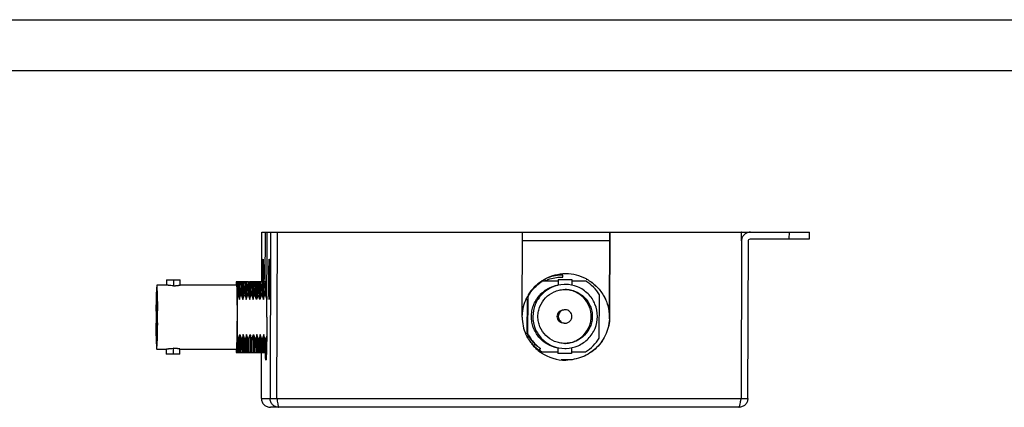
# Model space of a CAD drawing. Header units: inches. Extents: x 0 to 17, y 0 to 11.
# Tile 5 of 8: x 5.3 to 11, y 8.7 to 11. Entities that reach past the tile are written whole.
import ezdxf

# ---------------------------------------------------------------- set-up
doc = ezdxf.new("R2010")
doc.units = ezdxf.units.IN
doc.header["$LTSCALE"] = 0.935
doc.header["$MEASUREMENT"] = 0
doc.layers.get('0').update_dxf_attribs({"linetype": 'CONTINUOUS'})

msp = doc.modelspace()

# ---------------------------------------------------------------- linework, layer by layer
at = {"color": 7, "linetype": 'Continuous'}
for p, q in [((0, 11), (17, 11)), ((16.7, 10.7), (0.3, 10.7)), ((6.7969, 8.7845), (6.8001, 9.7576)), ((8.6929, 9.7576), (8.742, 9.7576)), ((8.742, 9.7576), (8.7404, 9.2612)), ((9.5126, 9.7064), (9.5096, 8.7845)), ((6.6341, 9.4631), (6.631, 9.4678)), ((6.6311, 9.4678), (6.6373, 9.4678)), ((6.6373, 9.4678), (6.6342, 9.4631)), ((8.7393, 9.2612), (8.7392, 9.2515)), ((8.2642, 9.1624), (8.2642, 9.1569)), ((8.4585, 9.0119), (8.4843, 9.0119)), ((8.4981, 9.0106), (8.4701, 9.0106)), ((8.4843, 9.0119), (8.5095, 9.012))]:
    msp.add_line(p, q, dxfattribs=at)
at = {"color": 6, "linetype": 'Continuous'}
for p, q in [((6.7085, 9.4678), (6.7094, 9.7576)), ((6.7094, 9.7576), (8.6929, 9.7576)), ((6.7285, 9.4678), (6.7294, 9.7576)), ((6.7386, 9.2612), (6.7402, 9.7576)), ((6.7602, 9.7576), (6.7571, 8.7845)), ((8.2306, 9.2612), (8.2322, 9.7576)), ((8.7412, 9.2612), (8.7428, 9.7576)), ((8.7428, 9.7576), (9.5127, 9.7576)), ((9.5126, 9.7064), (9.5127, 9.7576)), ((9.5139, 9.7576), (9.9091, 9.7576)), ((9.7918, 9.7182), (9.792, 9.7576)), ((9.909, 9.7182), (9.9091, 9.7576)), ((8.7418, 9.7064), (8.232, 9.7064)), ((9.5495, 8.7845), (9.5525, 9.7064)), ((9.5645, 9.7182), (9.909, 9.7182)), ((6.716, 9.6), (6.716, 9.6)), ((6.7526, 9.6), (6.7527, 9.6)), ((8.468, 9.4945), (8.468, 9.5063)), ((6.1514, 9.4483), (6.0955, 9.4483)), ((6.1515, 9.4779), (6.1514, 9.4483)), ((6.1515, 9.4779), (6.2313, 9.4779)), ((6.1922, 9.4779), (6.1921, 9.4441)), ((6.2312, 9.4483), (6.2313, 9.4779)), ((6.2312, 9.4483), (6.2312, 9.4483)), ((6.5623, 9.4483), (6.2312, 9.4483)), ((6.6311, 9.4678), (6.5597, 9.4678)), ((6.6326, 9.4678), (6.6325, 9.4658)), ((6.7393, 9.4678), (6.6373, 9.4678)), ((6.7181, 9.4818), (6.713, 9.4818)), ((6.7548, 9.4818), (6.7497, 9.4818)), ((8.3443, 9.4712), (8.3448, 9.4716)), ((8.3452, 9.4699), (8.3457, 9.4702)), ((8.4409, 9.4708), (8.3462, 9.4708)), ((8.3608, 9.4812), (8.3619, 9.4818)), ((8.3613, 9.4802), (8.3639, 9.4818)), ((8.3619, 9.4818), (8.3629, 9.4823)), ((8.3629, 9.4823), (8.3635, 9.4826)), ((8.4409, 9.4812), (8.4408, 9.4474)), ((8.4409, 9.4812), (8.5204, 9.4812)), ((8.4822, 9.4517), (8.4752, 9.4515)), ((8.5204, 9.4812), (8.5202, 9.4475)), ((8.6016, 9.471), (8.5203, 9.4709)), ((8.5204, 9.4812), (8.5204, 9.4812)), ((8.6051, 9.4827), (8.6076, 9.4812)), ((8.6056, 9.4837), (8.6066, 9.4831)), ((8.6066, 9.4831), (8.6077, 9.4826)), ((8.6077, 9.4826), (8.6082, 9.4823)), ((6.5657, 9.1349), (6.5665, 9.3875)), ((6.5665, 9.3875), (6.5708, 9.3875)), ((6.5708, 9.3875), (6.578, 9.363)), ((6.578, 9.363), (6.5847, 9.3875)), ((6.5847, 9.3875), (6.5907, 9.3875)), ((6.5907, 9.3875), (6.5979, 9.3629)), ((6.5979, 9.3629), (6.6046, 9.3875)), ((6.6046, 9.3875), (6.6107, 9.3875)), ((6.6107, 9.3875), (6.6178, 9.3629)), ((6.6178, 9.3629), (6.6246, 9.3875)), ((6.6246, 9.3875), (6.6306, 9.3875)), ((6.6306, 9.3875), (6.6378, 9.3629)), ((6.6378, 9.3629), (6.6445, 9.3875)), ((6.6445, 9.3875), (6.6506, 9.3875)), ((6.6506, 9.3875), (6.6577, 9.363)), ((6.6577, 9.363), (6.6645, 9.3875)), ((6.6645, 9.3875), (6.6705, 9.3875)), ((6.6844, 9.3875), (6.6905, 9.3875)), ((6.7043, 9.3875), (6.7105, 9.3875)), ((6.7243, 9.3875), (6.7304, 9.3875)), ((6.7304, 9.3875), (6.7375, 9.363)), ((8.2602, 9.3802), (8.2608, 9.3814)), ((8.2608, 9.3814), (8.2611, 9.382)), ((8.2612, 9.3797), (8.2623, 9.3814)), ((8.2642, 9.1569), (8.2651, 9.3827)), ((8.2649, 9.3903), (8.2649, 9.3821)), ((8.4764, 9.422), (8.4821, 9.4222)), ((8.6812, 9.1382), (8.6822, 9.3907)), ((6.7375, 9.363), (6.7389, 9.3685)), ((6.7519, 9.3636), (6.7519, 9.3636)), ((8.2547, 9.3696), (8.2552, 9.3707)), ((8.2548, 9.3695), (8.2558, 9.371)), ((8.2552, 9.3707), (8.2555, 9.3712)), ((8.2589, 9.3655), (8.2581, 9.1622)), ((6.0912, 9.3028), (6.0911, 9.3007)), ((6.0917, 9.2957), (6.0918, 9.3008)), ((6.0983, 9.3006), (6.0951, 9.3006)), ((6.0983, 9.3007), (6.0983, 9.2967)), ((6.099, 9.3006), (6.099, 9.3027)), ((8.4816, 9.304), (8.4801, 9.3039)), ((6.0909, 9.2217), (6.0909, 9.2197)), ((6.0915, 9.2217), (6.0915, 9.2257)), ((6.0948, 9.2218), (6.0981, 9.2218)), ((6.0981, 9.2267), (6.0981, 9.2216)), ((6.0987, 9.2195), (6.0987, 9.2217)), ((8.4765, 9.225), (8.475, 9.2249)), ((8.475, 9.2249), (8.4765, 9.225)), ((8.4813, 9.2252), (8.4828, 9.2252)), ((8.7401, 9.2589), (8.7401, 9.2612)), ((6.6201, 9.1594), (6.6134, 9.1349)), ((6.6272, 9.1349), (6.6201, 9.1594)), ((6.6871, 9.1349), (6.6799, 9.1594)), ((6.6999, 9.1594), (6.6931, 9.1349)), ((6.707, 9.1349), (6.6999, 9.1594)), ((6.7198, 9.1594), (6.7131, 9.1349)), ((6.727, 9.1349), (6.7198, 9.1594)), ((6.7377, 9.1516), (6.7331, 9.1349)), ((8.2642, 9.1624), (8.2641, 9.1461)), ((6.5735, 9.1349), (6.5657, 9.1349)), ((6.5935, 9.1349), (6.5873, 9.1349)), ((6.6134, 9.1349), (6.6073, 9.1349)), ((6.6268, 9.0546), (6.6272, 9.1349)), ((6.6333, 9.1349), (6.6272, 9.1349)), ((6.6533, 9.1349), (6.6472, 9.1349)), ((6.6732, 9.1349), (6.6671, 9.1349)), ((6.6931, 9.1349), (6.6871, 9.1349)), ((6.7066, 9.0545), (6.7071, 9.1349)), ((6.7131, 9.1349), (6.707, 9.1349)), ((6.7331, 9.1349), (6.727, 9.1349)), ((8.2612, 9.1409), (8.2609, 9.1414)), ((8.2621, 9.1413), (8.2617, 9.1419)), ((8.2641, 9.1461), (8.264, 9.1379)), ((8.4866, 9.1071), (8.4809, 9.107)), ((6.0943, 9.074), (6.1502, 9.074)), ((6.1502, 9.074), (6.1501, 9.0445)), ((6.2299, 9.0445), (6.1501, 9.0445)), ((6.1909, 9.0782), (6.1908, 9.0445)), ((6.2299, 9.0445), (6.23, 9.074)), ((6.23, 9.074), (6.23, 9.0741)), ((6.23, 9.074), (6.5611, 9.074)), ((6.5582, 9.0741), (6.558, 9.0652)), ((6.5583, 9.0545), (6.7356, 9.0545)), ((6.7063, 8.7845), (6.7072, 9.0545)), ((8.3359, 9.0778), (8.3288, 9.0682)), ((8.3407, 9.0534), (8.3398, 9.054)), ((8.3426, 9.0538), (8.3405, 9.0551)), ((8.3418, 9.0527), (8.3407, 9.0534)), ((8.3449, 9.0575), (8.4392, 9.0576)), ((8.4393, 9.0816), (8.4392, 9.0478)), ((8.5187, 9.0479), (8.4392, 9.0478)), ((8.4807, 9.0775), (8.4878, 9.0776)), ((8.5188, 9.0816), (8.5187, 9.0479)), ((8.5187, 9.0577), (8.5999, 9.0577)), ((8.5187, 9.0479), (8.5187, 9.0479)), ((6.7063, 8.7845), (9.5495, 8.7845)), ((6.7969, 8.7845), (6.798, 8.7771)), ((6.798, 8.7771), (6.7992, 8.7687)), ((9.5075, 8.7708), (9.5096, 8.7845)), ((9.4964, 8.7332), (6.7591, 8.7332))]:
    msp.add_line(p, q, dxfattribs=at)
for centre, radius, start, end in [((9.5139, 9.7048), 0.0528, 90.00033, 91.21157), ((9.5635, 9.7062), 0.0509, 166.34036, 179.76809), ((9.5632, 9.7063), 0.0506, 161.7984, 166.34723), ((8.4856, 9.2554), 0.258, 90.1774, 118.24899), ((8.4688, 9.2571), 0.2492, 92.16405, 113.37524), ((8.4684, 9.2627), 0.2436, 91.24541, 92.13167), ((8.4684, 9.264), 0.2423, 90.09342, 91.24567), ((8.4856, 9.2565), 0.2568, 90.00001, 90.18633), ((8.4857, 9.2563), 0.2571, 62.1992, 90.01907), ((8.9312, 9.3811), 2.3731, 177.90665, 178.3635), ((12.1787, 9.4644), 5.4657, 179.81702, 179.96505), ((1.2536, 9.4993), 5.4645, 359.66947, 359.81729), ((8.4852, 9.2558), 0.2574, 122.43349, 123.04564), ((8.4731, 9.2713), 0.2351, 121.98446, 122.44966), ((8.4856, 9.2551), 0.2582, 118.90202, 122.432), ((8.4585, 9.2684), 0.2253, 114.81056, 116.04352), ((8.4591, 9.2672), 0.2266, 114.64367, 114.81154), ((8.4592, 9.2669), 0.2269, 114.47393, 114.64367), ((8.4593, 9.2667), 0.2272, 114.30367, 114.47393), ((8.4594, 9.2664), 0.2275, 114.13715, 114.30367), ((8.4596, 9.2661), 0.2278, 113.96972, 114.13715), ((8.4597, 9.2659), 0.2281, 113.79951, 113.96972), ((8.4598, 9.2656), 0.2284, 113.63466, 113.79951), ((8.4599, 9.2653), 0.2287, 113.38167, 113.63464), ((8.4757, 9.2639), 0.2424, 31.54531, 58.69117), ((6.0924, 9.2057), 0.6061, 15.03472, 17.44749), ((7.2291, 9.225), 0.5684, 163.38928, 165.95036), ((6.1279, 9.2107), 0.5897, 14.96327, 17.44284), ((7.2353, 9.2291), 0.5541, 163.39532, 166.02247), ((8.4822, 9.2604), 0.1618, 92.0753, 92.30328), ((8.4795, 9.2602), 0.2501, 154.06733, 177.44122), ((8.4809, 9.2596), 0.2516, 151.35222, 153.67099), ((14.6113, 9.2342), 8.5204, 179.55295, 179.81838), ((13.3595, 9.2381), 7.268, 179.5459, 179.81775), ((-1.0339, 9.2844), 7.1322, 359.8139, 0.09901), ((-2.4941, 9.2886), 8.5931, 359.81703, 0.08003), ((8.4817, 9.2646), 0.0394, 92.37682, 99.37508), ((14.684, 9.2338), 8.5931, 179.81703, 180.08003), ((13.2237, 9.238), 7.1322, 179.8139, 180.09901), ((-1.1696, 9.2843), 7.268, 359.5459, 359.81775), ((-2.4214, 9.2882), 8.5204, 359.55295, 359.81838), ((8.4791, 9.2604), 0.2485, 179.81533, 204.07048), ((8.4813, 9.2638), 0.0387, 262.96359, 270.01036), ((6.0402, 9.2941), 0.5566, 343.38261, 345.99816), ((7.1528, 9.3127), 0.5927, 194.98575, 197.45287), ((6.0971, 9.2947), 0.5596, 343.4117, 346.01348), ((7.2155, 9.3133), 0.5957, 194.97274, 197.42768), ((6.1148, 9.2955), 0.5619, 343.38903, 345.97979), ((7.2382, 9.3144), 0.5987, 195.00498, 197.44743), ((8.4807, 9.261), 0.2502, 204.04151, 206.17234), ((8.481, 9.2611), 0.2505, 206.17332, 208.30174), ((-4.311, 9.1615), 10.8845, 359.43701, 359.86021), ((1.8847, 9.1258), 4.7286, 359.13644, 0.11036), ((-0.3673, 9.1408), 7.0006, 359.29363, 359.95151), ((-4.4066, 9.1594), 11.0599, 359.45692, 359.87347), ((-0.6956, 9.1435), 7.3827, 359.30935, 359.93351), ((-7.3325, 9.1795), 14.0596, 359.49076, 359.81841), ((1.8617, 9.1261), 4.8713, 359.1584, 0.10385), ((8.4814, 9.2613), 0.251, 208.30123, 208.53348), ((8.4726, 9.2657), 0.2446, 211.49771, 213.28124), ((8.4693, 9.2635), 0.2407, 213.26818, 219.71848), ((8.4683, 9.2628), 0.2394, 219.74103, 222.88106), ((8.4831, 9.2629), 0.2533, 218.51232, 235.53321), ((8.4708, 9.2652), 0.2429, 222.88455, 228.2234), ((8.4807, 9.2685), 0.1615, 269.82613, 270.04417), ((8.4724, 9.268), 0.2459, 301.24404, 328.14367), ((9.3153, 9.1396), 2.7583, 181.54711, 181.76845), ((8.4699, 9.2641), 0.2415, 228.21637, 231.58258), ((8.4677, 9.2614), 0.238, 231.58368, 234.25851), ((8.485, 9.2658), 0.2568, 236.11165, 270.03167), ((8.7959, 8.8871), 0.721, 350.54872, 350.72127)]:
    msp.add_arc(centre, radius, start, end, dxfattribs=at)
at = {"color": 7, "linetype": 'Continuous'}
for centre, radius, start, end in [((8.4657, 9.2674), 0.2299, 208.75498, 230.51722), ((8.4681, 9.2623), 0.227, 207.33235, 229.23752), ((8.4679, 9.2701), 0.2333, 230.51669, 235.29291), ((8.4662, 9.2595), 0.2236, 229.14198, 234.12203), ((8.4682, 9.2705), 0.2338, 235.29114, 235.52461), ((8.4604, 9.2517), 0.2139, 234.15184, 234.40741), ((6.8084, 8.7838), 0.0115, 176.4687, 177.82253), ((9.4981, 8.7852), 0.0115, 355.05862, 356.39148)]:
    msp.add_arc(centre, radius, start, end, dxfattribs=at)
at = {"color": 6, "linetype": 'Continuous'}
for points, knots in [([(9.5646, 9.7576), (9.5592, 9.7576), (9.5483, 9.7559), (9.5336, 9.7485), (9.5219, 9.737), (9.5168, 9.7272), (9.5151, 9.7221)], [0, 0, 0, 0, 0.249934, 0.499957, 0.749952, 1, 1, 1, 1]), ([(9.5525, 9.7064), (9.5525, 9.7094), (9.5551, 9.7157), (9.5614, 9.7182), (9.5645, 9.7182)], [0, 0, 0, 0, 0.499889, 1, 1, 1, 1]), ([(6.713, 9.4818), (6.7131, 9.4895), (6.7131, 9.5047), (6.7134, 9.5266), (6.7136, 9.5468), (6.714, 9.5622), (6.7142, 9.573), (6.7145, 9.5799), (6.7147, 9.5858), (6.7149, 9.5907), (6.7152, 9.5946), (6.7154, 9.5972), (6.7156, 9.5987), (6.7157, 9.5994), (6.7158, 9.5998), (6.7159, 9.6), (6.716, 9.6)], [0, 0, 0, 0, 0.195625, 0.383571, 0.556464, 0.707748, 0.773321, 0.831431, 0.88161, 0.923412, 0.956417, 0.980227, 0.988621, 0.994674, 0.998408, 1, 1, 1, 1]), ([(6.716, 9.6), (6.7161, 9.5999), (6.7162, 9.5996), (6.7163, 9.5991), (6.7164, 9.5983), (6.7166, 9.5967), (6.7167, 9.594), (6.7169, 9.59), (6.7171, 9.585), (6.7173, 9.579), (6.7175, 9.5721), (6.7177, 9.5613), (6.7179, 9.546), (6.7181, 9.526), (6.7182, 9.5044), (6.7181, 9.4894), (6.7181, 9.4818)], [0, 0, 0, 0, 0.002433, 0.007065, 0.013963, 0.023141, 0.048317, 0.082366, 0.124914, 0.175574, 0.233923, 0.299522, 0.450125, 0.621427, 0.807128, 1, 1, 1, 1]), ([(6.7497, 9.4818), (6.7498, 9.4895), (6.7498, 9.5047), (6.75, 9.5266), (6.7503, 9.5468), (6.7506, 9.5622), (6.7509, 9.573), (6.7512, 9.5799), (6.7514, 9.5858), (6.7516, 9.5907), (6.7518, 9.5946), (6.7521, 9.5972), (6.7522, 9.5987), (6.7524, 9.5994), (6.7525, 9.5998), (6.7526, 9.6), (6.7526, 9.6)], [0, 0, 0, 0, 0.195625, 0.383571, 0.556464, 0.707748, 0.773321, 0.831431, 0.88161, 0.923412, 0.956417, 0.980227, 0.988621, 0.994674, 0.998408, 1, 1, 1, 1]), ([(6.7527, 9.6), (6.7528, 9.5999), (6.7528, 9.5996), (6.753, 9.5991), (6.7531, 9.5983), (6.7532, 9.5967), (6.7534, 9.594), (6.7536, 9.59), (6.7538, 9.585), (6.754, 9.579), (6.7542, 9.5721), (6.7544, 9.5613), (6.7546, 9.546), (6.7548, 9.526), (6.7548, 9.5044), (6.7548, 9.4894), (6.7548, 9.4818)], [0, 0, 0, 0, 0.002433, 0.007065, 0.013963, 0.023141, 0.048317, 0.082366, 0.124914, 0.175574, 0.233923, 0.299522, 0.450125, 0.621427, 0.807128, 1, 1, 1, 1]), ([(6.0955, 9.4483), (6.0955, 9.4483), (6.0953, 9.4482), (6.0952, 9.4476), (6.0949, 9.4462), (6.0946, 9.444), (6.0944, 9.4408), (6.0941, 9.4368), (6.0938, 9.4319), (6.0936, 9.4261), (6.0934, 9.4221), (6.0933, 9.4199)], [0, 0, 0, 0, 0.006333, 0.019316, 0.068172, 0.14808, 0.258873, 0.400086, 0.571139, 0.771417, 1, 1, 1, 1]), ([(6.0976, 9.4199), (6.0975, 9.422), (6.0974, 9.4261), (6.0971, 9.4319), (6.0969, 9.4368), (6.0967, 9.4408), (6.0964, 9.444), (6.0962, 9.4462), (6.0959, 9.4476), (6.0957, 9.4482), (6.0956, 9.4483), (6.0955, 9.4483)], [0, 0, 0, 0, 0.228817, 0.429227, 0.600328, 0.74152, 0.852232, 0.932023, 0.98076, 0.993695, 1, 1, 1, 1]), ([(6.1921, 9.4441), (6.187, 9.4441), (6.1795, 9.4444), (6.1701, 9.4454), (6.164, 9.4462), (6.159, 9.447), (6.1552, 9.4477), (6.1528, 9.448), (6.1517, 9.4483), (6.1514, 9.4483)], [0, 0, 0, 0, 0.375111, 0.545195, 0.695481, 0.820657, 0.915781, 0.97658, 1, 1, 1, 1]), ([(6.1921, 9.4441), (6.1946, 9.4441), (6.1996, 9.4442), (6.2069, 9.4447), (6.2135, 9.4453), (6.2186, 9.446), (6.2222, 9.4466), (6.2245, 9.447), (6.2264, 9.4473), (6.2281, 9.4477), (6.2294, 9.4479), (6.2302, 9.4481), (6.2307, 9.4482), (6.231, 9.4483), (6.2311, 9.4483), (6.2312, 9.4483), (6.2312, 9.4483)], [0, 0, 0, 0, 0.193524, 0.38014, 0.552217, 0.703642, 0.769849, 0.828814, 0.879902, 0.922545, 0.956174, 0.980342, 0.988846, 0.994957, 0.998673, 1, 1, 1, 1]), ([(6.5657, 9.2612), (6.5657, 9.2734), (6.5658, 9.2973), (6.5656, 9.3321), (6.5654, 9.3595), (6.5652, 9.3798), (6.5649, 9.3933), (6.5647, 9.4056), (6.5644, 9.4165), (6.5641, 9.4258), (6.5638, 9.4336), (6.5635, 9.4391), (6.5632, 9.4426), (6.5631, 9.4446), (6.5629, 9.4462), (6.5627, 9.4473), (6.5626, 9.448), (6.5624, 9.4483), (6.5623, 9.4483)], [0, 0, 0, 0, 0.195514, 0.383461, 0.556407, 0.635172, 0.707761, 0.773481, 0.831687, 0.881883, 0.923619, 0.956523, 0.969564, 0.980279, 0.988655, 0.994692, 0.998415, 1, 1, 1, 1]), ([(6.5651, 9.4678), (6.5652, 9.4624), (6.5659, 9.4356), (6.5663, 9.4088), (6.5665, 9.3875)], [0, 0, 0, 0, 0.203625, 1, 1, 1, 1]), ([(6.5679, 9.4678), (6.5686, 9.456), (6.5696, 9.4292), (6.5704, 9.4024), (6.5708, 9.3874)], [0, 0, 0, 0, 0.440557, 1, 1, 1, 1]), ([(6.574, 9.4678), (6.5744, 9.4614), (6.5752, 9.4468), (6.5763, 9.4226), (6.5773, 9.3941), (6.5777, 9.3737), (6.578, 9.3629)], [0, 0, 0, 0, 0.184288, 0.417, 0.691508, 1, 1, 1, 1]), ([(6.5847, 9.3874), (6.5845, 9.3953), (6.5838, 9.4221), (6.5827, 9.4489), (6.5817, 9.4678)], [0, 0, 0, 0, 0.292723, 1, 1, 1, 1]), ([(6.5878, 9.4678), (6.5885, 9.456), (6.5896, 9.4292), (6.5903, 9.4024), (6.5907, 9.3874)], [0, 0, 0, 0, 0.440267, 1, 1, 1, 1]), ([(6.594, 9.4678), (6.5944, 9.4613), (6.5951, 9.4468), (6.5962, 9.4226), (6.5971, 9.3941), (6.5977, 9.3737), (6.598, 9.3629)], [0, 0, 0, 0, 0.184558, 0.416772, 0.691675, 1, 1, 1, 1]), ([(6.6047, 9.3874), (6.6043, 9.4024), (6.6034, 9.4292), (6.6023, 9.456), (6.6017, 9.4678)], [0, 0, 0, 0, 0.559761, 1, 1, 1, 1]), ([(6.6077, 9.4678), (6.608, 9.4623), (6.6094, 9.4356), (6.6102, 9.4088), (6.6107, 9.3875)], [0, 0, 0, 0, 0.20358, 1, 1, 1, 1]), ([(6.6139, 9.4678), (6.6141, 9.4647), (6.6145, 9.4583), (6.6152, 9.4437), (6.6162, 9.4226), (6.617, 9.3941), (6.6177, 9.3737), (6.6179, 9.3629)], [0, 0, 0, 0, 0.086559, 0.185194, 0.416742, 0.691264, 1, 1, 1, 1]), ([(6.6246, 9.3875), (6.6242, 9.4024), (6.6233, 9.4292), (6.6223, 9.456), (6.6216, 9.4678)], [0, 0, 0, 0, 0.559826, 1, 1, 1, 1]), ([(6.6277, 9.4678), (6.628, 9.4624), (6.6294, 9.4356), (6.6301, 9.4088), (6.6306, 9.3874)], [0, 0, 0, 0, 0.203549, 1, 1, 1, 1]), ([(6.6377, 9.3629), (6.6373, 9.3821), (6.6365, 9.4155), (6.635, 9.4489), (6.6341, 9.4631)], [0, 0, 0, 0, 0.574336, 1, 1, 1, 1]), ([(6.6446, 9.3874), (6.6441, 9.4024), (6.6433, 9.4292), (6.6422, 9.456), (6.6416, 9.4678)], [0, 0, 0, 0, 0.559776, 1, 1, 1, 1]), ([(6.6476, 9.4678), (6.6483, 9.456), (6.6494, 9.4292), (6.6502, 9.4024), (6.6506, 9.3874)], [0, 0, 0, 0, 0.440485, 1, 1, 1, 1]), ([(6.6538, 9.4678), (6.6542, 9.4614), (6.655, 9.4468), (6.6561, 9.4226), (6.6571, 9.3941), (6.6575, 9.3737), (6.6578, 9.3629)], [0, 0, 0, 0, 0.184292, 0.416975, 0.691304, 1, 1, 1, 1]), ([(6.6645, 9.3874), (6.6643, 9.3953), (6.6635, 9.4221), (6.6625, 9.4489), (6.6615, 9.4678)], [0, 0, 0, 0, 0.29277, 1, 1, 1, 1]), ([(6.6676, 9.4678), (6.6682, 9.456), (6.6693, 9.4292), (6.6701, 9.4024), (6.6705, 9.3875)], [0, 0, 0, 0, 0.440745, 1, 1, 1, 1]), ([(6.6737, 9.4678), (6.6747, 9.4533), (6.6764, 9.4183), (6.6772, 9.3833), (6.6777, 9.363)], [0, 0, 0, 0, 0.417339, 1, 1, 1, 1]), ([(6.6844, 9.3875), (6.6841, 9.4024), (6.6833, 9.4292), (6.6821, 9.456), (6.6814, 9.4678)], [0, 0, 0, 0, 0.559227, 1, 1, 1, 1]), ([(6.6875, 9.4678), (6.6878, 9.4623), (6.6891, 9.4356), (6.69, 9.4088), (6.6905, 9.3875)], [0, 0, 0, 0, 0.203852, 1, 1, 1, 1]), ([(6.6936, 9.4678), (6.6941, 9.4613), (6.6949, 9.4467), (6.6964, 9.4118), (6.6972, 9.3833), (6.6976, 9.363)], [0, 0, 0, 0, 0.185617, 0.418027, 1, 1, 1, 1]), ([(6.7043, 9.3875), (6.704, 9.4024), (6.7032, 9.4292), (6.7021, 9.456), (6.7014, 9.4678)], [0, 0, 0, 0, 0.559282, 1, 1, 1, 1]), ([(6.7074, 9.4678), (6.7077, 9.4623), (6.7091, 9.4356), (6.7099, 9.4088), (6.7105, 9.3875)], [0, 0, 0, 0, 0.203817, 1, 1, 1, 1]), ([(6.7136, 9.4678), (6.7141, 9.4613), (6.7148, 9.4467), (6.7164, 9.4118), (6.7171, 9.3833), (6.7176, 9.363)], [0, 0, 0, 0, 0.185683, 0.417818, 1, 1, 1, 1]), ([(6.7243, 9.3875), (6.7239, 9.4025), (6.7231, 9.4292), (6.7221, 9.456), (6.7214, 9.4678)], [0, 0, 0, 0, 0.559387, 1, 1, 1, 1]), ([(6.7274, 9.4678), (6.7277, 9.4623), (6.7291, 9.4356), (6.7299, 9.4088), (6.7304, 9.3875)], [0, 0, 0, 0, 0.203671, 1, 1, 1, 1]), ([(6.7336, 9.4678), (6.734, 9.4613), (6.7348, 9.4467), (6.7359, 9.4226), (6.7367, 9.3941), (6.7373, 9.3737), (6.7376, 9.3629)], [0, 0, 0, 0, 0.185431, 0.417091, 0.691162, 1, 1, 1, 1]), ([(6.7519, 9.3636), (6.7518, 9.3636), (6.7517, 9.3639), (6.7516, 9.3643), (6.7515, 9.365), (6.7513, 9.3665), (6.7511, 9.369), (6.7509, 9.3729), (6.7507, 9.3778), (6.7505, 9.3838), (6.7504, 9.3906), (6.7501, 9.4015), (6.7499, 9.4168), (6.7498, 9.4371), (6.7497, 9.459), (6.7497, 9.4741), (6.7497, 9.4818)], [0, 0, 0, 0, 0.001583, 0.005302, 0.011336, 0.019709, 0.043478, 0.076431, 0.118187, 0.168345, 0.226469, 0.292104, 0.443549, 0.616548, 0.80453, 1, 1, 1, 1]), ([(6.7548, 9.4818), (6.7548, 9.4742), (6.7547, 9.4593), (6.7545, 9.4376), (6.7542, 9.4176), (6.7539, 9.4024), (6.7536, 9.3915), (6.7534, 9.3847), (6.7532, 9.3787), (6.7529, 9.3737), (6.7527, 9.3697), (6.7525, 9.367), (6.7523, 9.3654), (6.7522, 9.3645), (6.7521, 9.364), (6.752, 9.3637), (6.7519, 9.3637)], [0, 0, 0, 0, 0.193032, 0.378701, 0.549906, 0.700353, 0.765885, 0.824214, 0.874889, 0.91748, 0.951579, 0.976794, 0.985991, 0.992909, 0.997556, 1, 1, 1, 1]), ([(8.3462, 9.4707), (8.3298, 9.4608), (8.2992, 9.437), (8.275, 9.4066), (8.2649, 9.3903)], [0, 0, 0, 0, 0.5, 1, 1, 1, 1]), ([(8.2651, 9.3827), (8.2748, 9.4003), (8.2988, 9.4331), (8.33, 9.459), (8.347, 9.4697)], [0, 0, 0, 0, 0.499971, 1, 1, 1, 1]), ([(8.2845, 9.2641), (8.2845, 9.275), (8.2865, 9.2969), (8.2981, 9.3391), (8.3263, 9.387), (8.3774, 9.4294), (8.4192, 9.4446), (8.4406, 9.4484)], [0, 0, 0, 0, 0.125324, 0.250697, 0.500435, 0.750185, 1, 1, 1, 1]), ([(8.4752, 9.4516), (8.4513, 9.4507), (8.4034, 9.4396), (8.3431, 9.3978), (8.3025, 9.3366), (8.2928, 9.2883), (8.2928, 9.2644)], [0, 0, 0, 0, 0.250062, 0.50006, 0.750029, 1, 1, 1, 1]), ([(8.3692, 9.4752), (8.3769, 9.4786), (8.4086, 9.4902), (8.4427, 9.4951), (8.468, 9.4945)], [0, 0, 0, 0, 0.250777, 1, 1, 1, 1]), ([(8.6702, 9.2647), (8.6703, 9.2891), (8.6606, 9.3385), (8.6186, 9.4007), (8.556, 9.4421), (8.5066, 9.4517), (8.4822, 9.4517)], [0, 0, 0, 0, 0.249984, 0.499951, 0.749945, 1, 1, 1, 1]), ([(8.6082, 9.4823), (8.6279, 9.4716), (8.6648, 9.4448), (8.7073, 9.3915), (8.7342, 9.3288), (8.7402, 9.2837), (8.7401, 9.2612)], [0, 0, 0, 0, 0.250009, 0.499999, 0.750009, 1, 1, 1, 1]), ([(6.0933, 9.4199), (6.0927, 9.4032), (6.0918, 9.3642), (6.0913, 9.3251), (6.0912, 9.3028)], [0, 0, 0, 0, 0.428326, 1, 1, 1, 1]), ([(6.0918, 9.3008), (6.0919, 9.3089), (6.092, 9.3247), (6.0924, 9.3473), (6.0928, 9.3675), (6.0932, 9.3826), (6.0935, 9.3932), (6.0938, 9.3997), (6.094, 9.4054), (6.0943, 9.41), (6.0946, 9.4137), (6.0948, 9.4161), (6.095, 9.4175), (6.0951, 9.4182), (6.0952, 9.4186), (6.0954, 9.4188), (6.0954, 9.4188)], [0, 0, 0, 0, 0.207748, 0.400467, 0.57309, 0.720955, 0.784312, 0.840114, 0.888022, 0.927717, 0.958891, 0.981277, 0.989155, 0.994842, 0.998382, 1, 1, 1, 1]), ([(6.0954, 9.4188), (6.0955, 9.4188), (6.0956, 9.4186), (6.0957, 9.4182), (6.0959, 9.4175), (6.0961, 9.4161), (6.0963, 9.4137), (6.0965, 9.4101), (6.0968, 9.4054), (6.097, 9.3997), (6.0972, 9.3932), (6.0975, 9.3826), (6.0978, 9.3675), (6.0981, 9.3473), (6.0983, 9.3247), (6.0983, 9.3089), (6.0983, 9.3007)], [0, 0, 0, 0, 0.001609, 0.005131, 0.010794, 0.018645, 0.040971, 0.072079, 0.111723, 0.159628, 0.215464, 0.278857, 0.426696, 0.599395, 0.792263, 1, 1, 1, 1]), ([(6.099, 9.3027), (6.0989, 9.325), (6.0987, 9.3641), (6.0981, 9.4031), (6.0976, 9.4199)], [0, 0, 0, 0, 0.571528, 1, 1, 1, 1]), ([(8.3226, 9.2645), (8.3226, 9.2745), (8.3246, 9.2948), (8.3364, 9.3335), (8.3647, 9.3766), (8.4071, 9.406), (8.4455, 9.4189), (8.4656, 9.4216), (8.4757, 9.422)], [0, 0, 0, 0, 0.125258, 0.250545, 0.499952, 0.74938, 0.874671, 1, 1, 1, 1]), ([(8.634, 9.2645), (8.6341, 9.2745), (8.6322, 9.2947), (8.6208, 9.3334), (8.5927, 9.3766), (8.5505, 9.4059), (8.5122, 9.4188), (8.4921, 9.4214), (8.482, 9.4218)], [0, 0, 0, 0, 0.125266, 0.250558, 0.499953, 0.749368, 0.874665, 1, 1, 1, 1]), ([(8.4821, 9.4222), (8.4924, 9.4222), (8.5131, 9.4202), (8.5528, 9.4083), (8.597, 9.3793), (8.6265, 9.3354), (8.6385, 9.2958), (8.6404, 9.275), (8.6404, 9.2647)], [0, 0, 0, 0, 0.125291, 0.250605, 0.500007, 0.749378, 0.8747, 1, 1, 1, 1]), ([(6.0951, 9.3006), (6.095, 9.3006), (6.095, 9.3002), (6.0949, 9.2997), (6.0948, 9.2987), (6.0947, 9.2975), (6.0946, 9.2958), (6.0945, 9.293), (6.0944, 9.2887), (6.0943, 9.2829), (6.0942, 9.2761), (6.0941, 9.2688), (6.0941, 9.2638), (6.0941, 9.2612)], [0, 0, 0, 0, 0.00541, 0.020244, 0.044311, 0.077252, 0.118788, 0.168683, 0.292304, 0.443566, 0.616543, 0.804608, 1, 1, 1, 1]), ([(6.0958, 9.2612), (6.0958, 9.2638), (6.0958, 9.2688), (6.0958, 9.2761), (6.0957, 9.2828), (6.0956, 9.2887), (6.0955, 9.293), (6.0955, 9.2958), (6.0954, 9.2975), (6.0953, 9.2987), (6.0953, 9.2997), (6.0951, 9.3002), (6.0951, 9.3006), (6.0951, 9.3006)], [0, 0, 0, 0, 0.195209, 0.383273, 0.556363, 0.70776, 0.831464, 0.881366, 0.922887, 0.955796, 0.979821, 0.994615, 1, 1, 1, 1]), ([(8.4354, 9.2643), (8.4354, 9.2693), (8.4374, 9.2795), (8.446, 9.2924), (8.4586, 9.3012), (8.4687, 9.3035), (8.4737, 9.3037)], [0, 0, 0, 0, 0.249977, 0.499893, 0.749897, 1, 1, 1, 1]), ([(8.4753, 9.3034), (8.4708, 9.3027), (8.4618, 9.2996), (8.4508, 9.2907), (8.4436, 9.2785), (8.4418, 9.2692), (8.4417, 9.2645)], [0, 0, 0, 0, 0.250238, 0.500141, 0.750032, 1, 1, 1, 1]), ([(8.5212, 9.2646), (8.5212, 9.2697), (8.5191, 9.2801), (8.5104, 9.2933), (8.4971, 9.3019), (8.4868, 9.304), (8.4816, 9.304)], [0, 0, 0, 0, 0.250048, 0.499962, 0.749899, 1, 1, 1, 1]), ([(6.0909, 9.2197), (6.0909, 9.1974), (6.0912, 9.1583), (6.0918, 9.1193), (6.0923, 9.1025)], [0, 0, 0, 0, 0.571528, 1, 1, 1, 1]), ([(6.0944, 9.1036), (6.0944, 9.1036), (6.0942, 9.1038), (6.0941, 9.1042), (6.094, 9.1049), (6.0938, 9.1063), (6.0936, 9.1087), (6.0933, 9.1123), (6.0931, 9.117), (6.0929, 9.1226), (6.0927, 9.1292), (6.0924, 9.1397), (6.0921, 9.1549), (6.0918, 9.1751), (6.0916, 9.1977), (6.0916, 9.2135), (6.0915, 9.2217)], [0, 0, 0, 0, 0.001609, 0.005131, 0.010794, 0.018645, 0.040971, 0.072079, 0.111723, 0.159628, 0.215464, 0.278857, 0.426696, 0.599395, 0.792263, 1, 1, 1, 1]), ([(6.0941, 9.2612), (6.0941, 9.2586), (6.0941, 9.2536), (6.0941, 9.2463), (6.0942, 9.2395), (6.0942, 9.2337), (6.0943, 9.2294), (6.0944, 9.2266), (6.0945, 9.2249), (6.0946, 9.2236), (6.0946, 9.2226), (6.0947, 9.2222), (6.0947, 9.2218), (6.0948, 9.2218)], [0, 0, 0, 0, 0.195209, 0.383273, 0.556363, 0.70776, 0.831464, 0.881366, 0.922887, 0.955796, 0.979821, 0.994615, 1, 1, 1, 1]), ([(6.0981, 9.2216), (6.098, 9.2134), (6.0978, 9.1977), (6.0975, 9.1751), (6.0971, 9.1549), (6.0967, 9.1398), (6.0964, 9.1292), (6.0961, 9.1227), (6.0959, 9.117), (6.0956, 9.1123), (6.0953, 9.1087), (6.0951, 9.1063), (6.0949, 9.1049), (6.0947, 9.1042), (6.0946, 9.1038), (6.0945, 9.1036), (6.0944, 9.1036)], [0, 0, 0, 0, 0.207748, 0.400467, 0.57309, 0.720955, 0.784312, 0.840114, 0.888022, 0.927717, 0.958891, 0.981277, 0.989155, 0.994842, 0.998382, 1, 1, 1, 1]), ([(6.0948, 9.2218), (6.0949, 9.2218), (6.0949, 9.2222), (6.095, 9.2226), (6.0951, 9.2237), (6.0952, 9.2249), (6.0952, 9.2266), (6.0953, 9.2294), (6.0955, 9.2337), (6.0956, 9.2395), (6.0957, 9.2463), (6.0957, 9.2536), (6.0958, 9.2586), (6.0958, 9.2612)], [0, 0, 0, 0, 0.00541, 0.020244, 0.044311, 0.077252, 0.118788, 0.168683, 0.292304, 0.443566, 0.616543, 0.804608, 1, 1, 1, 1]), ([(6.0966, 9.1025), (6.0972, 9.1192), (6.0981, 9.1582), (6.0985, 9.1972), (6.0987, 9.2195)], [0, 0, 0, 0, 0.428326, 1, 1, 1, 1]), ([(6.5611, 9.074), (6.5612, 9.074), (6.5614, 9.0744), (6.5615, 9.0751), (6.5617, 9.0762), (6.5619, 9.0778), (6.5621, 9.0798), (6.5624, 9.0833), (6.5627, 9.0888), (6.5631, 9.0966), (6.5634, 9.1059), (6.5638, 9.1168), (6.5641, 9.129), (6.5644, 9.1426), (6.5648, 9.1628), (6.5652, 9.1903), (6.5655, 9.225), (6.5657, 9.249), (6.5657, 9.2612)], [0, 0, 0, 0, 0.001593, 0.005331, 0.011387, 0.01978, 0.030511, 0.043561, 0.076473, 0.118222, 0.168426, 0.22661, 0.292254, 0.364748, 0.443442, 0.616302, 0.804276, 1, 1, 1, 1]), ([(6.7386, 9.2612), (6.7385, 9.222), (6.7379, 9.1527), (6.7366, 9.0835), (6.7356, 9.0534)], [0, 0, 0, 0, 0.565856, 1, 1, 1, 1]), ([(8.4391, 9.0801), (8.4178, 9.0838), (8.3761, 9.099), (8.3252, 9.1414), (8.2975, 9.1893), (8.2862, 9.2315), (8.2844, 9.2533), (8.2845, 9.2641)], [0, 0, 0, 0, 0.249774, 0.499526, 0.74927, 0.87466, 1, 1, 1, 1]), ([(8.2928, 9.2644), (8.2927, 9.24), (8.3024, 9.1906), (8.3444, 9.1284), (8.407, 9.087), (8.4563, 9.0774), (8.4807, 9.0775)], [0, 0, 0, 0, 0.249984, 0.499951, 0.749945, 1, 1, 1, 1]), ([(8.4802, 9.107), (8.4699, 9.107), (8.4493, 9.1091), (8.4097, 9.121), (8.3658, 9.1501), (8.3364, 9.1939), (8.3245, 9.2335), (8.3225, 9.2542), (8.3226, 9.2645)], [0, 0, 0, 0, 0.125294, 0.250605, 0.500009, 0.749382, 0.874703, 1, 1, 1, 1]), ([(8.475, 9.2249), (8.4698, 9.2249), (8.4594, 9.227), (8.4462, 9.2357), (8.4374, 9.2488), (8.4354, 9.2592), (8.4354, 9.2643)], [0, 0, 0, 0, 0.25006, 0.50001, 0.750014, 1, 1, 1, 1]), ([(8.4417, 9.2645), (8.4417, 9.2598), (8.4435, 9.2502), (8.451, 9.2378), (8.4626, 9.2289), (8.4719, 9.2261), (8.4766, 9.2255)], [0, 0, 0, 0, 0.249987, 0.499864, 0.749746, 1, 1, 1, 1]), ([(8.4828, 9.2252), (8.4879, 9.2254), (8.4979, 9.2278), (8.5106, 9.2365), (8.5191, 9.2495), (8.5212, 9.2596), (8.5212, 9.2646)], [0, 0, 0, 0, 0.25018, 0.500093, 0.749994, 1, 1, 1, 1]), ([(8.7412, 9.2612), (8.7412, 9.2446), (8.7377, 9.2113), (8.7228, 9.1635), (8.6986, 9.1196), (8.6664, 9.0812), (8.6274, 9.0498), (8.583, 9.0266), (8.535, 9.0123), (8.5017, 9.009), (8.4851, 9.009)], [0, 0, 0, 0, 0.124964, 0.249974, 0.374964, 0.499965, 0.624959, 0.749971, 0.875009, 1, 1, 1, 1]), ([(8.4865, 9.1072), (8.4964, 9.108), (8.516, 9.1113), (8.553, 9.125), (8.5937, 9.1545), (8.6208, 9.1969), (8.6321, 9.2348), (8.634, 9.2546), (8.634, 9.2645)], [0, 0, 0, 0, 0.125312, 0.250566, 0.500024, 0.749458, 0.874746, 1, 1, 1, 1]), ([(8.6404, 9.2647), (8.6404, 9.2546), (8.6383, 9.2343), (8.6265, 9.1955), (8.598, 9.1523), (8.5554, 9.1229), (8.5169, 9.1101), (8.4967, 9.1075), (8.4866, 9.1071)], [0, 0, 0, 0, 0.12526, 0.250548, 0.499953, 0.749379, 0.874673, 1, 1, 1, 1]), ([(8.4878, 9.0776), (8.5117, 9.0785), (8.5596, 9.0895), (8.6199, 9.1314), (8.6604, 9.1926), (8.6701, 9.2408), (8.6702, 9.2647)], [0, 0, 0, 0, 0.250062, 0.50006, 0.750029, 1, 1, 1, 1]), ([(6.5797, 9.0545), (6.5799, 9.0691), (6.5802, 9.1041), (6.5802, 9.1391), (6.5802, 9.1594)], [0, 0, 0, 0, 0.418029, 1, 1, 1, 1]), ([(6.6002, 9.1594), (6.6002, 9.1391), (6.6002, 9.1106), (6.5999, 9.0756), (6.5998, 9.061), (6.5997, 9.0545)], [0, 0, 0, 0, 0.582387, 0.814352, 1, 1, 1, 1]), ([(6.6195, 9.0546), (6.6196, 9.0611), (6.6199, 9.0756), (6.62, 9.0998), (6.6201, 9.1283), (6.6201, 9.1486), (6.6201, 9.1594)], [0, 0, 0, 0, 0.185368, 0.416854, 0.690923, 1, 1, 1, 1]), ([(6.6401, 9.1594), (6.6401, 9.1391), (6.64, 9.1041), (6.6398, 9.0691), (6.6396, 9.0545)], [0, 0, 0, 0, 0.582423, 1, 1, 1, 1]), ([(6.66, 9.1594), (6.66, 9.1391), (6.66, 9.1041), (6.6597, 9.0691), (6.6595, 9.0545)], [0, 0, 0, 0, 0.582157, 1, 1, 1, 1]), ([(6.6799, 9.1594), (6.6789, 9.1553), (6.6767, 9.1472), (6.6744, 9.139), (6.6732, 9.1349)], [0, 0, 0, 0, 0.499999, 1, 1, 1, 1]), ([(6.68, 9.1594), (6.68, 9.1391), (6.6799, 9.1041), (6.6797, 9.0691), (6.6795, 9.0545)], [0, 0, 0, 0, 0.582738, 1, 1, 1, 1]), ([(6.6993, 9.0546), (6.6994, 9.061), (6.7, 9.096), (6.6999, 9.1309), (6.6998, 9.1595)], [0, 0, 0, 0, 0.184413, 1, 1, 1, 1]), ([(6.7193, 9.0546), (6.7194, 9.061), (6.7196, 9.0734), (6.7197, 9.0926), (6.7198, 9.1129), (6.7199, 9.1355), (6.7198, 9.1513), (6.7198, 9.1595)], [0, 0, 0, 0, 0.184657, 0.35418, 0.548968, 0.765646, 1, 1, 1, 1]), ([(6.0923, 9.1025), (6.0924, 9.1003), (6.0925, 9.0962), (6.0927, 9.0905), (6.093, 9.0856), (6.0932, 9.0816), (6.0935, 9.0784), (6.0937, 9.0762), (6.094, 9.0748), (6.0941, 9.0742), (6.0943, 9.074), (6.0943, 9.074)], [0, 0, 0, 0, 0.228817, 0.429227, 0.600328, 0.74152, 0.852232, 0.932023, 0.98076, 0.993695, 1, 1, 1, 1]), ([(6.0943, 9.074), (6.0944, 9.074), (6.0945, 9.0742), (6.0947, 9.0748), (6.095, 9.0762), (6.0952, 9.0784), (6.0955, 9.0816), (6.0958, 9.0856), (6.096, 9.0905), (6.0963, 9.0962), (6.0965, 9.1003), (6.0966, 9.1025)], [0, 0, 0, 0, 0.006333, 0.019316, 0.068172, 0.14808, 0.258873, 0.400086, 0.571139, 0.771417, 1, 1, 1, 1]), ([(6.5657, 9.1349), (6.5656, 9.1271), (6.5651, 9.1003), (6.5645, 9.0735), (6.5637, 9.0545)], [0, 0, 0, 0, 0.29292, 1, 1, 1, 1]), ([(6.5869, 9.0545), (6.587, 9.06), (6.5873, 9.0868), (6.5874, 9.1136), (6.5873, 9.1349)], [0, 0, 0, 0, 0.203764, 1, 1, 1, 1]), ([(6.5935, 9.1349), (6.5935, 9.1271), (6.5934, 9.1003), (6.5931, 9.0735), (6.5929, 9.0545)], [0, 0, 0, 0, 0.292983, 1, 1, 1, 1]), ([(6.6069, 9.0545), (6.6069, 9.06), (6.6072, 9.0868), (6.6072, 9.1136), (6.6073, 9.1349)], [0, 0, 0, 0, 0.203693, 1, 1, 1, 1]), ([(6.6467, 9.0545), (6.6468, 9.06), (6.6471, 9.0868), (6.6471, 9.1136), (6.6472, 9.1349)], [0, 0, 0, 0, 0.203696, 1, 1, 1, 1]), ([(6.6666, 9.0545), (6.6667, 9.06), (6.6671, 9.0868), (6.6671, 9.1136), (6.6671, 9.1349)], [0, 0, 0, 0, 0.203735, 1, 1, 1, 1]), ([(6.6732, 9.1349), (6.6731, 9.1199), (6.6731, 9.0931), (6.6729, 9.0663), (6.6728, 9.0545)], [0, 0, 0, 0, 0.559574, 1, 1, 1, 1]), ([(6.6931, 9.1349), (6.6931, 9.1271), (6.6931, 9.1003), (6.693, 9.0735), (6.6927, 9.0545)], [0, 0, 0, 0, 0.293032, 1, 1, 1, 1]), ([(6.7131, 9.1349), (6.7131, 9.1271), (6.7131, 9.1003), (6.7129, 9.0735), (6.7126, 9.0545)], [0, 0, 0, 0, 0.293102, 1, 1, 1, 1]), ([(6.1502, 9.074), (6.1505, 9.074), (6.1516, 9.0744), (6.1541, 9.0747), (6.1578, 9.0754), (6.1628, 9.0762), (6.1689, 9.077), (6.1784, 9.0779), (6.1858, 9.0782), (6.1909, 9.0782)], [0, 0, 0, 0, 0.023494, 0.084362, 0.179484, 0.304683, 0.454965, 0.624967, 1, 1, 1, 1]), ([(6.23, 9.074), (6.23, 9.0741), (6.2299, 9.0741), (6.2298, 9.0741), (6.2295, 9.0742), (6.229, 9.0743), (6.2282, 9.0745), (6.2269, 9.0747), (6.2253, 9.0751), (6.2233, 9.0754), (6.221, 9.0758), (6.2174, 9.0764), (6.2124, 9.077), (6.2057, 9.0777), (6.1985, 9.0781), (6.1935, 9.0782), (6.1909, 9.0782)], [0, 0, 0, 0, 0.001317, 0.005018, 0.011109, 0.019592, 0.04373, 0.077342, 0.119959, 0.171012, 0.229931, 0.296084, 0.447464, 0.619618, 0.806358, 1, 1, 1, 1]), ([(6.7324, 9.009), (6.7323, 9.009), (6.7321, 9.0093), (6.732, 9.0098), (6.7318, 9.0108), (6.7315, 9.0126), (6.7312, 9.0159), (6.7308, 9.0208), (6.7304, 9.0271), (6.7301, 9.0347), (6.7298, 9.0436), (6.7296, 9.05), (6.7295, 9.0533)], [0, 0, 0, 0, 0.006054, 0.018872, 0.039328, 0.067572, 0.14752, 0.25858, 0.400144, 0.571517, 0.771865, 1, 1, 1, 1]), ([(6.7356, 9.0534), (6.7355, 9.05), (6.7353, 9.0437), (6.7349, 9.0348), (6.7345, 9.0271), (6.7341, 9.0208), (6.7337, 9.0159), (6.7334, 9.0126), (6.7331, 9.0108), (6.7328, 9.0098), (6.7327, 9.0093), (6.7325, 9.009), (6.7324, 9.009)], [0, 0, 0, 0, 0.227724, 0.427818, 0.599196, 0.740952, 0.852226, 0.932304, 0.960591, 0.981081, 0.993927, 1, 1, 1, 1]), ([(8.3449, 9.0575), (8.3421, 9.0592), (8.3368, 9.0628), (8.3314, 9.0663), (8.3288, 9.0682)], [0, 0, 0, 0, 0.500002, 1, 1, 1, 1]), ([(6.7063, 8.7845), (6.7064, 8.7777), (6.7093, 8.7641), (6.7212, 8.7472), (6.7387, 8.7358), (6.7524, 8.7332), (6.7591, 8.7332)], [0, 0, 0, 0, 0.249221, 0.498986, 0.749305, 1, 1, 1, 1]), ([(6.8076, 8.7332), (6.801, 8.7332), (6.7876, 8.7359), (6.7707, 8.7473), (6.7594, 8.7643), (6.7569, 8.7778), (6.7571, 8.7845)], [0, 0, 0, 0, 0.250248, 0.500222, 0.750035, 1, 1, 1, 1]), ([(6.7992, 8.7687), (6.7999, 8.7639), (6.8012, 8.7553), (6.8032, 8.7443), (6.8049, 8.7374), (6.8063, 8.7341), (6.8073, 8.7332), (6.8076, 8.7332)], [0, 0, 0, 0, 0.392126, 0.704637, 0.909978, 0.967603, 1, 1, 1, 1]), ([(9.5495, 8.7845), (9.5494, 8.7777), (9.5464, 8.7641), (9.5344, 8.7472), (9.5169, 8.7358), (9.5032, 8.7332), (9.4964, 8.7332)], [0, 0, 0, 0, 0.248977, 0.498712, 0.749139, 1, 1, 1, 1]), ([(9.4964, 8.7332), (9.4969, 8.7332), (9.4981, 8.734), (9.4993, 8.736), (9.5007, 8.7391), (9.502, 8.7433), (9.5033, 8.7485), (9.5051, 8.7571), (9.5063, 8.7639), (9.5071, 8.7687)], [0, 0, 0, 0, 0.039696, 0.100806, 0.189841, 0.306712, 0.449381, 0.61486, 1, 1, 1, 1])]:
    msp.add_open_spline(points, degree=3, knots=knots, dxfattribs=at)
at = {"color": 7, "linetype": 'Continuous'}
for points, knots in [([(8.608, 9.4819), (8.6277, 9.4712), (8.6643, 9.4444), (8.7066, 9.3912), (8.7334, 9.3287), (8.7393, 9.2836), (8.7393, 9.2612)], [0, 0, 0, 0, 0.249987, 0.499984, 0.749978, 1, 1, 1, 1]), ([(8.7404, 9.2612), (8.7403, 9.2446), (8.7369, 9.2114), (8.722, 9.1637), (8.6979, 9.1199), (8.6659, 9.0815), (8.627, 9.0501), (8.5827, 9.0268), (8.5349, 9.0124), (8.5017, 9.0091), (8.4851, 9.009)], [0, 0, 0, 0, 0.124983, 0.24998, 0.374951, 0.49995, 0.624942, 0.749953, 0.874988, 1, 1, 1, 1])]:
    msp.add_open_spline(points, degree=3, knots=knots, dxfattribs=at)
at = {"color": 6, "linetype": 'Continuous'}
for points in [[(6.7105, 9.3875), (6.713, 9.3793), (6.7154, 9.3712), (6.7176, 9.363)], [(6.7176, 9.363), (6.7196, 9.3712), (6.7219, 9.3793), (6.7243, 9.3875)], [(6.6002, 9.1594), (6.5981, 9.1512), (6.5959, 9.143), (6.5935, 9.1349)], [(6.6073, 9.1349), (6.6047, 9.143), (6.6023, 9.1512), (6.6002, 9.1594)]]:
    msp.add_open_spline(points, degree=3, dxfattribs=at)

doc.saveas('drawing.dxf')
